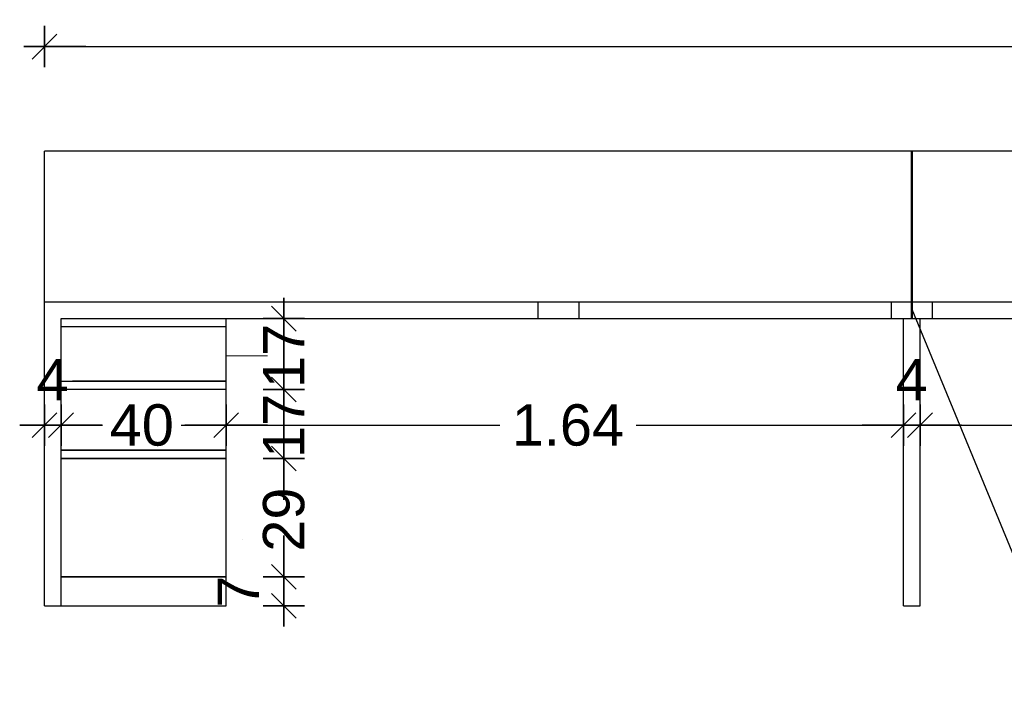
# Model space of a CAD drawing. Header units: metres. Extents: x -1 to 482, y -6 to 50.
# Tile 16 of 21: x 468.01 to 470.39, y 24.18 to 25.78. Entities that reach past the tile are written whole.
import ezdxf

# ---------------------------------------------------------------- set-up
doc = ezdxf.new("R2010")
doc.units = ezdxf.units.M
doc.header["$PDMODE"] = 65
doc.linetypes.add('CONTINUA', pattern=[0])
doc.linetypes.add('PUNKT', pattern=[6.35, 0, -6.35])
doc.layers.add('EQUIPAMENT INTERIOR', color=7, linetype='CONTINUA', lineweight=25)
doc.styles.add('ARIAL', font='arial.ttf')
doc.dimstyles.new('DIMSTYLE_12', dxfattribs={"dimtxt": 0.1, "dimasz": 0.1, "dimexe": 0, "dimexo": 1e-06, "dimgap": 0.05, "dimtad": 0, "dimdec": 0, "dimlfac": 100, "dimrnd": 1, "dimzin": 4, "dimdsep": 46, "dimtxsty": 'ARIAL', "dimblk1": 'ALL_ML_STRICH', "dimblk2": 'ALL_ML_STRICH', "dimsah": 1, "dimcen": 0, "dimse1": 1, "dimse2": 1, "dimsd1": 1, "dimsd2": 1, "dimclrd": 2, "dimclre": 2, "dimclrt": 2, "dimadec": 0, "dimazin": 0, "dimtfac": 1, "dimtdec": 0, "dimtix": 1, "dimtmove": 2, "dimatfit": 3, "dimfxl": 0, "dimtvp": 1.2, "dimtzin": 0, "dimlwd": 0, "dimlwe": 35, "dimarcsym": 0})
doc.dimstyles.new('DIMSTYLE_13', dxfattribs={"dimtxt": 0.1, "dimasz": 0.1, "dimexe": 0, "dimexo": 1e-06, "dimgap": 0.05, "dimtad": 0, "dimdec": 0, "dimlfac": 100, "dimrnd": 1, "dimzin": 4, "dimdsep": 46, "dimtxsty": 'ARIAL', "dimblk1": 'ALL_ML_STRICH', "dimblk2": 'ALL_ML_STRICH', "dimsah": 1, "dimcen": 0, "dimse1": 1, "dimse2": 1, "dimsd1": 1, "dimsd2": 1, "dimclrd": 2, "dimclre": 2, "dimclrt": 2, "dimadec": 0, "dimazin": 0, "dimtfac": 1, "dimtdec": 0, "dimtix": 1, "dimtmove": 2, "dimatfit": 3, "dimfxl": 0, "dimtvp": 1.2, "dimtzin": 0, "dimlwd": 0, "dimlwe": 35, "dimarcsym": 0})
doc.dimstyles.new('DIMSTYLE_4', dxfattribs={"dimtxt": 0.1, "dimasz": 0.1, "dimexe": 0, "dimexo": 1e-06, "dimgap": 0.05, "dimtad": 0, "dimdec": 0, "dimlfac": 100, "dimrnd": 1, "dimzin": 4, "dimdsep": 46, "dimtxsty": 'ARIAL', "dimblk1": 'ALL_ML_STRICH', "dimblk2": 'ALL_ML_STRICH', "dimsah": 1, "dimcen": 0, "dimse1": 1, "dimse2": 1, "dimclrd": 2, "dimclre": 2, "dimclrt": 2, "dimadec": 0, "dimazin": 0, "dimtfac": 1, "dimtdec": 0, "dimtix": 1, "dimtmove": 2, "dimatfit": 3, "dimfxl": 0, "dimtzin": 0, "dimlwd": 0, "dimlwe": 35, "dimarcsym": 0})
doc.dimstyles.new('DIMSTYLE_5', dxfattribs={"dimtxt": 0.1, "dimasz": 0.1, "dimexe": 0, "dimexo": 1e-06, "dimgap": 0.05, "dimtad": 0, "dimrnd": 0.01, "dimzin": 4, "dimdsep": 46, "dimtxsty": 'ARIAL', "dimblk1": 'ALL_ML_STRICH', "dimblk2": 'ALL_ML_STRICH', "dimsah": 1, "dimcen": 0, "dimse1": 1, "dimse2": 1, "dimclrd": 2, "dimclre": 2, "dimclrt": 2, "dimadec": 0, "dimazin": 0, "dimtfac": 1, "dimtdec": 0, "dimtix": 1, "dimtmove": 2, "dimatfit": 3, "dimfxl": 0, "dimtzin": 0, "dimlwd": 0, "dimlwe": 35, "dimarcsym": 0})
doc.dimstyles.new('DIMSTYLE_7', dxfattribs={"dimtxt": 0.1, "dimasz": 0.1, "dimexe": 0, "dimexo": 1e-06, "dimgap": 0.05, "dimtad": 2, "dimdec": 0, "dimlfac": 100, "dimrnd": 1, "dimzin": 4, "dimdsep": 46, "dimtxsty": 'ARIAL', "dimblk1": 'ALL_ML_STRICH', "dimblk2": 'ALL_ML_STRICH', "dimsah": 1, "dimcen": 0, "dimse1": 1, "dimse2": 1, "dimclrd": 2, "dimclre": 2, "dimclrt": 2, "dimadec": 0, "dimazin": 0, "dimtfac": 1, "dimtdec": 0, "dimtix": 1, "dimtmove": 2, "dimatfit": 3, "dimfxl": 0, "dimtvp": 1.2, "dimtzin": 0, "dimlwd": 0, "dimlwe": 35, "dimarcsym": 0})

# ---------------------------------------------------------------- blocks, each defined once
blk = doc.blocks.new('ALL_ML_STRICH')
at = {"color": 0, "linetype": 'ByBlock', "lineweight": -2}
for p, q in [((0, -0.5), (0, 0.5)), ((-0.3, -0.3), (0.3, 0.3)), ((-1, 0), (0.5, 0))]:
    blk.add_line(p, q, dxfattribs=at)
blk = doc.blocks.new('*D82')
at = {"layer": 'DEFPOINTS', "color": 2, "linetype": 'CONTINUA', "lineweight": 35, "transparency": 33554687}
for p in [(468.0672, 25.7167), (468.0672, 25.4335), (473.0671, 25.1342)]:
    blk.add_point(p, dxfattribs=at)
at = {"layer": 'EQUIPAMENT INTERIOR', "color": 2, "linetype": 'CONTINUA', "lineweight": -2, "transparency": 33554687}
for p, q in [((468.0672, 25.7167), (470.4095, 25.7167)), ((470.7395, 25.7167), (473.0671, 25.7167))]:
    blk.add_line(p, q, dxfattribs=at)
at = {"layer": 'EQUIPAMENT INTERIOR', "color": 2, "linetype": 'CONTINUA', "lineweight": 35, "transparency": 33554687, "xscale": 0.1, "yscale": 0.1, "zscale": 0.1, "rotation": 180}
blk.add_blockref('ALL_ML_STRICH', (468.0672, 25.7167), dxfattribs=at)
at = {"layer": 'EQUIPAMENT INTERIOR', "color": 2, "linetype": 'CONTINUA', "lineweight": 35, "transparency": 33554687, "xscale": 0.1, "yscale": 0.1, "zscale": 0.1}
blk.add_blockref('ALL_ML_STRICH', (473.0671, 25.7167), dxfattribs=at)
at = {"layer": 'EQUIPAMENT INTERIOR', "color": 2, "linetype": 'CONTINUA', "lineweight": 35, "transparency": 33554687, "insert": (470.5745, 25.7163), "char_height": 0.1, "width": 0.4, "attachment_point": 5, "style": 'ARIAL'}
blk.add_mtext('\\A1;{\\A1;{5.00\\H0.066000;\\S^ ;}}', dxfattribs=at)
blk = doc.blocks.new('*D83')
at = {"layer": 'DEFPOINTS', "color": 2, "linetype": 'CONTINUA', "lineweight": 35, "transparency": 33554687}
for p in [(468.5071, 24.4335), (468.5071, 24.3635), (468.6464, 24.3635)]:
    blk.add_point(p, dxfattribs=at)
at = {"layer": 'EQUIPAMENT INTERIOR', "color": 2, "linetype": 'CONTINUA', "lineweight": -2, "transparency": 33554687}
blk.add_line((468.6464, 24.3635), (468.6464, 24.4335), dxfattribs=at)
at = {"layer": 'EQUIPAMENT INTERIOR', "color": 2, "linetype": 'CONTINUA', "lineweight": 35, "transparency": 33554687, "xscale": 0.1, "yscale": 0.1, "zscale": 0.1}
for p, rotation in [((468.6464, 24.4335), 90), ((468.6464, 24.3635), 270)]:
    blk.add_blockref('ALL_ML_STRICH', p, dxfattribs=dict(at, rotation=rotation))
at = {"layer": 'EQUIPAMENT INTERIOR', "color": 2, "linetype": 'CONTINUA', "lineweight": 35, "transparency": 33554687, "insert": (468.5364, 24.3978), "char_height": 0.1, "width": 0.1, "attachment_point": 5, "rotation": 90, "style": 'ARIAL'}
blk.add_mtext('\\A1;{7}', dxfattribs=at)
blk = doc.blocks.new('*D84')
at = {"layer": 'DEFPOINTS', "color": 2, "linetype": 'CONTINUA', "lineweight": 35, "transparency": 33554687}
for p in [(468.5071, 24.7201), (468.5071, 24.4335), (468.6464, 24.4335)]:
    blk.add_point(p, dxfattribs=at)
at = {"layer": 'EQUIPAMENT INTERIOR', "color": 2, "linetype": 'CONTINUA', "lineweight": -2, "transparency": 33554687}
for p, q in [((468.6464, 24.6671), (468.6464, 24.7201)), ((468.6464, 24.4335), (468.6464, 24.4771))]:
    blk.add_line(p, q, dxfattribs=at)
at = {"layer": 'EQUIPAMENT INTERIOR', "color": 2, "linetype": 'CONTINUA', "lineweight": 35, "transparency": 33554687, "xscale": 0.1, "yscale": 0.1, "zscale": 0.1}
for p, rotation in [((468.6464, 24.7201), 90), ((468.6464, 24.4335), 270)]:
    blk.add_blockref('ALL_ML_STRICH', p, dxfattribs=dict(at, rotation=rotation))
at = {"layer": 'EQUIPAMENT INTERIOR', "color": 2, "linetype": 'CONTINUA', "lineweight": 35, "transparency": 33554687, "insert": (468.6468, 24.5721), "char_height": 0.1, "width": 0.2, "attachment_point": 5, "rotation": 90, "style": 'ARIAL'}
blk.add_mtext('\\A1;{29}', dxfattribs=at)
blk = doc.blocks.new('*D85')
at = {"layer": 'DEFPOINTS', "color": 2, "linetype": 'CONTINUA', "lineweight": 35, "transparency": 33554687}
for p in [(468.5071, 24.8869), (468.5071, 24.7201), (468.6464, 24.7201)]:
    blk.add_point(p, dxfattribs=at)
at = {"layer": 'EQUIPAMENT INTERIOR', "color": 2, "linetype": 'CONTINUA', "lineweight": -2, "transparency": 33554687}
for p, q in [((468.6464, 24.8869), (468.6464, 24.8869)), ((468.6464, 24.7201), (468.6464, 24.7201))]:
    blk.add_line(p, q, dxfattribs=at)
at = {"layer": 'EQUIPAMENT INTERIOR', "color": 2, "linetype": 'CONTINUA', "lineweight": 35, "transparency": 33554687, "xscale": 0.1, "yscale": 0.1, "zscale": 0.1}
for p, rotation in [((468.6464, 24.8869), 90), ((468.6464, 24.7201), 270)]:
    blk.add_blockref('ALL_ML_STRICH', p, dxfattribs=dict(at, rotation=rotation))
at = {"layer": 'EQUIPAMENT INTERIOR', "color": 2, "linetype": 'CONTINUA', "lineweight": 35, "transparency": 33554687, "insert": (468.6464, 24.7989), "char_height": 0.1, "width": 0.2, "attachment_point": 5, "rotation": 90, "style": 'ARIAL'}
blk.add_mtext('\\A1;{17}', dxfattribs=at)
blk = doc.blocks.new('*D86')
at = {"layer": 'DEFPOINTS', "color": 2, "linetype": 'CONTINUA', "lineweight": 35, "transparency": 33554687}
for p in [(468.5071, 25.0585), (468.5071, 24.8869), (468.6464, 24.8869)]:
    blk.add_point(p, dxfattribs=at)
at = {"layer": 'EQUIPAMENT INTERIOR', "color": 2, "linetype": 'CONTINUA', "lineweight": -2, "transparency": 33554687}
for p, q in [((468.6464, 25.0585), (468.6464, 25.0585)), ((468.6464, 24.8869), (468.6464, 24.8869))]:
    blk.add_line(p, q, dxfattribs=at)
at = {"layer": 'EQUIPAMENT INTERIOR', "color": 2, "linetype": 'CONTINUA', "lineweight": 35, "transparency": 33554687, "xscale": 0.1, "yscale": 0.1, "zscale": 0.1}
for p, rotation in [((468.6464, 25.0585), 90), ((468.6464, 24.8869), 270)]:
    blk.add_blockref('ALL_ML_STRICH', p, dxfattribs=dict(at, rotation=rotation))
at = {"layer": 'EQUIPAMENT INTERIOR', "color": 2, "linetype": 'CONTINUA', "lineweight": 35, "transparency": 33554687, "insert": (468.6464, 24.9681), "char_height": 0.1, "width": 0.2, "attachment_point": 5, "rotation": 90, "style": 'ARIAL'}
blk.add_mtext('\\A1;{17}', dxfattribs=at)
blk = doc.blocks.new('*D90')
at = {"layer": 'DEFPOINTS', "color": 2, "linetype": 'CONTINUA', "lineweight": 35, "transparency": 33554687}
for p in [(468.0671, 24.8009), (468.0671, 24.3635), (468.1071, 24.3635)]:
    blk.add_point(p, dxfattribs=at)
at = {"layer": 'EQUIPAMENT INTERIOR', "color": 2, "linetype": 'CONTINUA', "lineweight": -2, "transparency": 33554687}
blk.add_line((468.0671, 24.8009), (468.1071, 24.8009), dxfattribs=at)
at = {"layer": 'EQUIPAMENT INTERIOR', "color": 2, "linetype": 'CONTINUA', "lineweight": 35, "transparency": 33554687, "xscale": 0.1, "yscale": 0.1, "zscale": 0.1}
blk.add_blockref('ALL_ML_STRICH', (468.1071, 24.8009), dxfattribs=at)
at = {"layer": 'EQUIPAMENT INTERIOR', "color": 2, "linetype": 'CONTINUA', "lineweight": 35, "transparency": 33554687, "xscale": 0.1, "yscale": 0.1, "zscale": 0.1, "rotation": 180}
blk.add_blockref('ALL_ML_STRICH', (468.0671, 24.8009), dxfattribs=at)
at = {"layer": 'EQUIPAMENT INTERIOR', "color": 2, "linetype": 'CONTINUA', "lineweight": 35, "transparency": 33554687, "insert": (468.0866, 24.9109), "char_height": 0.1, "width": 0.1, "attachment_point": 5, "style": 'ARIAL'}
blk.add_mtext('\\A1;{4}', dxfattribs=at)
blk = doc.blocks.new('*D91')
at = {"layer": 'DEFPOINTS', "color": 2, "linetype": 'CONTINUA', "lineweight": 35, "transparency": 33554687}
for p in [(468.1071, 24.8009), (468.5071, 24.4335), (468.1071, 24.3635)]:
    blk.add_point(p, dxfattribs=at)
at = {"layer": 'EQUIPAMENT INTERIOR', "color": 2, "linetype": 'CONTINUA', "lineweight": -2, "transparency": 33554687}
for p, q in [((468.1071, 24.8009), (468.2077, 24.8009)), ((468.3977, 24.8009), (468.5071, 24.8009))]:
    blk.add_line(p, q, dxfattribs=at)
at = {"layer": 'EQUIPAMENT INTERIOR', "color": 2, "linetype": 'CONTINUA', "lineweight": 35, "transparency": 33554687, "xscale": 0.1, "yscale": 0.1, "zscale": 0.1, "rotation": 180}
blk.add_blockref('ALL_ML_STRICH', (468.1071, 24.8009), dxfattribs=at)
at = {"layer": 'EQUIPAMENT INTERIOR', "color": 2, "linetype": 'CONTINUA', "lineweight": 35, "transparency": 33554687, "xscale": 0.1, "yscale": 0.1, "zscale": 0.1}
blk.add_blockref('ALL_ML_STRICH', (468.5071, 24.8009), dxfattribs=at)
at = {"layer": 'EQUIPAMENT INTERIOR', "color": 2, "linetype": 'CONTINUA', "lineweight": 35, "transparency": 33554687, "insert": (468.3027, 24.8005), "char_height": 0.1, "width": 0.2, "attachment_point": 5, "style": 'ARIAL'}
blk.add_mtext('\\A1;{40}', dxfattribs=at)
blk = doc.blocks.new('*D92')
at = {"layer": 'DEFPOINTS', "color": 2, "linetype": 'CONTINUA', "lineweight": 35, "transparency": 33554687}
for p in [(468.5071, 24.8009), (468.5071, 24.4335), (470.1471, 24.3635)]:
    blk.add_point(p, dxfattribs=at)
at = {"layer": 'EQUIPAMENT INTERIOR', "color": 2, "linetype": 'CONTINUA', "lineweight": -2, "transparency": 33554687}
for p, q in [((468.5071, 24.8009), (469.1695, 24.8009)), ((469.4995, 24.8009), (470.1471, 24.8009))]:
    blk.add_line(p, q, dxfattribs=at)
at = {"layer": 'EQUIPAMENT INTERIOR', "color": 2, "linetype": 'CONTINUA', "lineweight": 35, "transparency": 33554687, "xscale": 0.1, "yscale": 0.1, "zscale": 0.1, "rotation": 180}
blk.add_blockref('ALL_ML_STRICH', (468.5071, 24.8009), dxfattribs=at)
at = {"layer": 'EQUIPAMENT INTERIOR', "color": 2, "linetype": 'CONTINUA', "lineweight": 35, "transparency": 33554687, "xscale": 0.1, "yscale": 0.1, "zscale": 0.1}
blk.add_blockref('ALL_ML_STRICH', (470.1471, 24.8009), dxfattribs=at)
at = {"layer": 'EQUIPAMENT INTERIOR', "color": 2, "linetype": 'CONTINUA', "lineweight": 35, "transparency": 33554687, "insert": (469.3345, 24.8005), "char_height": 0.1, "width": 0.4, "attachment_point": 5, "style": 'ARIAL'}
blk.add_mtext('\\A1;{\\A1;{1.64\\H0.066000;\\S^ ;}}', dxfattribs=at)
blk = doc.blocks.new('*D93')
at = {"layer": 'DEFPOINTS', "color": 2, "linetype": 'CONTINUA', "lineweight": 35, "transparency": 33554687}
for p in [(470.1471, 24.8009), (470.1471, 24.3635), (470.1871, 24.3635)]:
    blk.add_point(p, dxfattribs=at)
at = {"layer": 'EQUIPAMENT INTERIOR', "color": 2, "linetype": 'CONTINUA', "lineweight": -2, "transparency": 33554687}
blk.add_line((470.1471, 24.8009), (470.1871, 24.8009), dxfattribs=at)
at = {"layer": 'EQUIPAMENT INTERIOR', "color": 2, "linetype": 'CONTINUA', "lineweight": 35, "transparency": 33554687, "xscale": 0.1, "yscale": 0.1, "zscale": 0.1}
blk.add_blockref('ALL_ML_STRICH', (470.1871, 24.8009), dxfattribs=at)
at = {"layer": 'EQUIPAMENT INTERIOR', "color": 2, "linetype": 'CONTINUA', "lineweight": 35, "transparency": 33554687, "xscale": 0.1, "yscale": 0.1, "zscale": 0.1, "rotation": 180}
blk.add_blockref('ALL_ML_STRICH', (470.1471, 24.8009), dxfattribs=at)
at = {"layer": 'EQUIPAMENT INTERIOR', "color": 2, "linetype": 'CONTINUA', "lineweight": 35, "transparency": 33554687, "insert": (470.1666, 24.9109), "char_height": 0.1, "width": 0.1, "attachment_point": 5, "style": 'ARIAL'}
blk.add_mtext('\\A1;{4}', dxfattribs=at)
blk = doc.blocks.new('*D94')
at = {"layer": 'DEFPOINTS', "color": 2, "linetype": 'CONTINUA', "lineweight": 35, "transparency": 33554687}
for p in [(470.1871, 24.8009), (470.1871, 24.3635), (471.8671, 24.3635)]:
    blk.add_point(p, dxfattribs=at)
at = {"layer": 'EQUIPAMENT INTERIOR', "color": 2, "linetype": 'CONTINUA', "lineweight": -2, "transparency": 33554687}
for p, q in [((470.1871, 24.8009), (470.8692, 24.8009)), ((471.1992, 24.8009), (471.8671, 24.8009))]:
    blk.add_line(p, q, dxfattribs=at)
at = {"layer": 'EQUIPAMENT INTERIOR', "color": 2, "linetype": 'CONTINUA', "lineweight": 35, "transparency": 33554687, "xscale": 0.1, "yscale": 0.1, "zscale": 0.1, "rotation": 180}
blk.add_blockref('ALL_ML_STRICH', (470.1871, 24.8009), dxfattribs=at)
at = {"layer": 'EQUIPAMENT INTERIOR', "color": 2, "linetype": 'CONTINUA', "lineweight": 35, "transparency": 33554687, "xscale": 0.1, "yscale": 0.1, "zscale": 0.1}
blk.add_blockref('ALL_ML_STRICH', (471.8671, 24.8009), dxfattribs=at)
at = {"layer": 'EQUIPAMENT INTERIOR', "color": 2, "linetype": 'CONTINUA', "lineweight": 35, "transparency": 33554687, "insert": (471.0342, 24.8005), "char_height": 0.1, "width": 0.4, "attachment_point": 5, "style": 'ARIAL'}
blk.add_mtext('\\A1;{\\A1;{1.68\\H0.066000;\\S^ ;}}', dxfattribs=at)

msp = doc.modelspace()

# ---------------------------------------------------------------- linework, layer by layer
at = {"layer": 'EQUIPAMENT INTERIOR', "color": 7, "linetype": 'CONTINUA', "lineweight": 25, "transparency": 33554687}
for p, q in [((473.0671, 25.4635), (468.0671, 25.4635)), ((468.0671, 24.3635), (468.0671, 25.4635)), ((468.0671, 25.0635), (468.0671, 25.0985)), ((472.2671, 25.0985), (468.0671, 25.0985)), ((469.2615, 25.0985), (469.2615, 25.0585)), ((469.3615, 25.0585), (469.3615, 25.0985)), ((470.1171, 25.0985), (470.1171, 25.0585)), ((470.1671, 25.0811), (470.5386, 24.1809)), ((470.2171, 25.0585), (470.2171, 25.0985)), ((468.1071, 24.3635), (468.1071, 25.0585)), ((468.1071, 24.3635), (468.1071, 25.0585)), ((468.1071, 24.3635), (468.1071, 25.0585)), ((468.1071, 25.0585), (468.5071, 25.0585)), ((468.1071, 24.7201), (468.1071, 25.0585)), ((468.1071, 25.0585), (472.2671, 25.0585)), ((468.5071, 24.3635), (468.5071, 25.0585)), ((470.1471, 24.3635), (470.1471, 25.0585)), ((470.1871, 24.3635), (470.1871, 25.0585)), ((468.5071, 25.0385), (468.1071, 25.0385)), ((468.1347, 25.0385), (468.1347, 25.0385)), ((468.1347, 25.0385), (468.1347, 25.0385)), ((470.1871, 24.6701), (470.1871, 25.0085)), ((470.1871, 24.3635), (470.1871, 25.0085)), ((470.1871, 24.3635), (470.1871, 25.0085)), ((468.1071, 24.9069), (468.5054, 24.9069)), ((468.1347, 24.9069), (468.1347, 24.9069)), ((468.1347, 24.9069), (468.1347, 24.9069)), ((468.5071, 24.9069), (468.1347, 24.9069)), ((468.5071, 24.8869), (468.1071, 24.8869)), ((468.1347, 24.8869), (468.1347, 24.8869)), ((468.1347, 24.8869), (468.1347, 24.8869)), ((468.1071, 24.7401), (468.5071, 24.7401)), ((468.5071, 24.7401), (468.1071, 24.7401)), ((468.5071, 24.7201), (468.1071, 24.7201)), ((468.1071, 24.7201), (468.5071, 24.7201)), ((468.5463, 24.5235), (468.5462, 24.5235)), ((468.5464, 24.5235), (468.5463, 24.5235)), ((468.5071, 24.4335), (468.1071, 24.4335)), ((468.1071, 24.4335), (468.5071, 24.4335)), ((468.0671, 24.3635), (468.1071, 24.3635)), ((468.1071, 24.3635), (468.5071, 24.3635)), ((470.1471, 24.3635), (470.1871, 24.3635))]:
    msp.add_line(p, q, dxfattribs=at)
at = {"layer": 'EQUIPAMENT INTERIOR', "color": 202, "linetype": 'CONTINUA', "lineweight": 50, "transparency": 33554687}
msp.add_line((470.1671, 25.4638), (470.1671, 25.0585), dxfattribs=at)
at = {"layer": 'EQUIPAMENT INTERIOR', "color": 40, "linetype": 'PUNKT', "lineweight": 18, "transparency": 33554687}
msp.add_line((468.5071, 24.9685), (471.8671, 24.9685), dxfattribs=at)
at = {"layer": 'EQUIPAMENT INTERIOR', "color": 7, "linetype": 'CONTINUA', "lineweight": 25, "transparency": 33554687}
for points in [[(468.1071, 24.3635), (468.1071, 24.3635)], [(470.1871, 24.3635), (470.1871, 24.3635)]]:
    msp.add_lwpolyline(points, close=True, dxfattribs=at)

# ---------------------------------------------------------------- dimensions: what is measured, and where the dimension line sits
at = {"layer": 'EQUIPAMENT INTERIOR', "color": 2, "linetype": 'CONTINUA', "lineweight": 35, "transparency": 33554687}
for base, p1, p2, dimstyle, picture, middle in [((473.0671, 25.7167), (468.0672, 25.4335), (473.0671, 25.1342), 'DIMSTYLE_5', '*D82', (470.5745, 25.7163)), ((468.1071, 24.8009), (468.0671, 24.3635), (468.1071, 24.3635), 'DIMSTYLE_7', '*D90', (468.0866, 24.9109)), ((470.1871, 24.8009), (470.1471, 24.3635), (470.1871, 24.3635), 'DIMSTYLE_7', '*D93', (470.1666, 24.9109)), ((468.5071, 24.8009), (468.1071, 24.3635), (468.5071, 24.4335), 'DIMSTYLE_4', '*D91', (468.3027, 24.8005)), ((470.1471, 24.8009), (468.5071, 24.4335), (470.1471, 24.3635), 'DIMSTYLE_5', '*D92', (469.3345, 24.8005)), ((471.8671, 24.8009), (470.1871, 24.3635), (471.8671, 24.3635), 'DIMSTYLE_5', '*D94', (471.0342, 24.8005))]:
    dim = msp.add_linear_dim(base=base, p1=p1, p2=p2, dimstyle=dimstyle, override={"dimpost": '<>', "dimclrd": 2, "dimclre": 2, "dimclrt": 2, "dimlwd": 0, "dimlwe": 35}, dxfattribs=at)
    dim.commit()
    dim.dimension.update_dxf_attribs({"geometry": picture, "text_midpoint": middle, "dimtype": 160})
for base, p1, p2, dimstyle, picture, middle in [((468.6464, 25.0585), (468.5071, 24.8869), (468.5071, 25.0585), 'DIMSTYLE_13', '*D86', (468.6464, 24.9681)), ((468.6464, 24.8869), (468.5071, 24.7201), (468.5071, 24.8869), 'DIMSTYLE_12', '*D85', (468.6464, 24.7989)), ((468.6464, 24.7201), (468.5071, 24.4335), (468.5071, 24.7201), 'DIMSTYLE_4', '*D84', (468.6468, 24.5721)), ((468.6464, 24.4335), (468.5071, 24.3635), (468.5071, 24.4335), 'DIMSTYLE_7', '*D83', (468.5364, 24.3978))]:
    dim = msp.add_linear_dim(base=base, p1=p1, p2=p2, angle=90, dimstyle=dimstyle, override={"dimpost": '<>', "dimclrd": 2, "dimclre": 2, "dimclrt": 2, "dimlwd": 0, "dimlwe": 35}, dxfattribs=at)
    dim.commit()
    dim.dimension.update_dxf_attribs({"geometry": picture, "text_midpoint": middle, "dimtype": 160})

doc.saveas('drawing.dxf')
